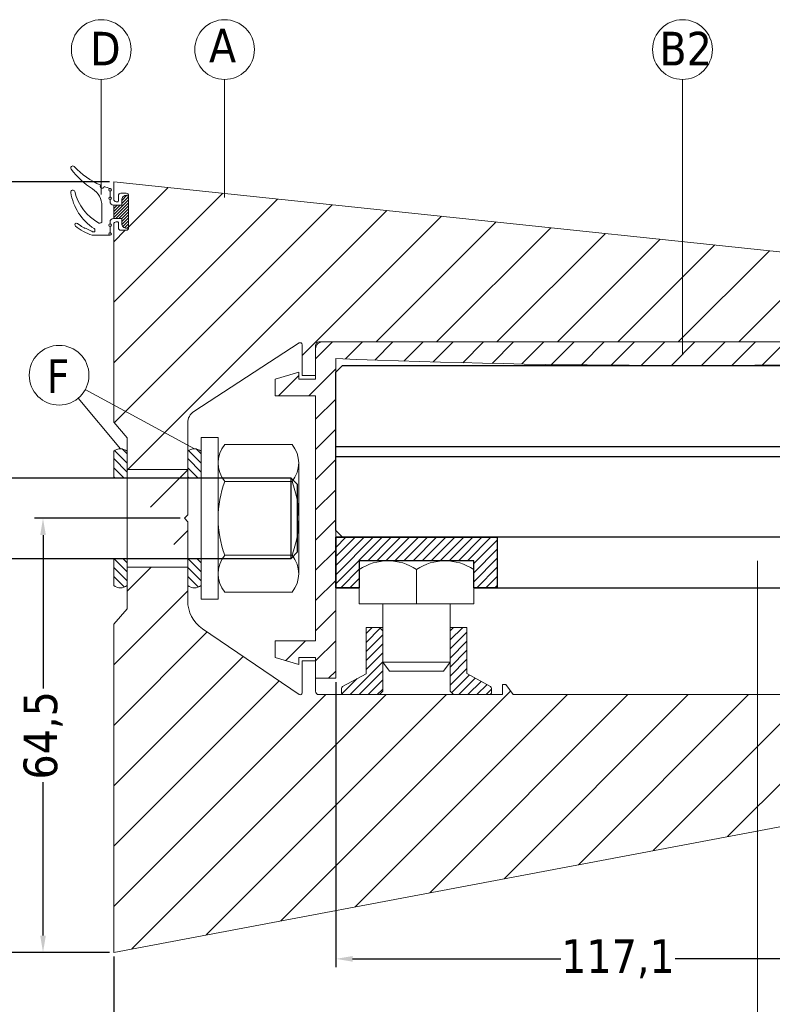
# Model space of a CAD drawing. Header units: millimetres. Extents: x 582 to 4940, y -30 to 2368.
# Tile 13 of 20: x 1356 to 1468, y 97 to 244. Entities that reach past the tile are written whole.
import ezdxf

# ---------------------------------------------------------------- set-up
doc = ezdxf.new("R2010")
doc.units = ezdxf.units.MM
doc.layers.get('0').update_dxf_attribs({"lineweight": 13})
for name, color, linetype, lineweight in [('DADO FLANGIATO M10', 33, 'Continuous', 9), ('FISSAGGIO M12', 213, 'Continuous', 9), ('GUARNIZIONI', 7, 'Continuous', 9), ('INDICATORI', 7, 'Continuous', 5), ('PENSILINA MAXI', 8, 'Continuous', 9), ('PLASTICA L GRANDE MAXI', 234, 'Continuous', 9), ('Quote', 5, 'Continuous', 9), ('VITE M10X10', 183, 'Continuous', 9)]:
    doc.layers.add(name, color=color, linetype=linetype, lineweight=lineweight)
doc.layers.add('PLASTICA REGISTRO TRIANGOLARE MAXI', color=87, linetype='Continuous')
doc.layers.add('VETRO', color=140, linetype='Continuous')
doc.styles.get("Standard").update_dxf_attribs({"font": 'TAHOMA.TTF'})
doc.styles.add('STANDARD-Tahoma', font='TAHOMA.TTF')
doc.dimstyles.new('Annotativa millimetri', dxfattribs={"dimscale": 0, "dimtxt": 5, "dimasz": 2.5, "dimexe": 1.25, "dimexo": 0.625, "dimtad": 1, "dimtoh": 1, "dimdec": 1, "dimtxsty": 'Standard', "dimcen": 2.5, "dimclrd": 256, "dimclre": 256, "dimclrt": 7, "dimadec": 0, "dimazin": 0, "dimtfac": 1, "dimtdec": 1, "dimtmove": 0, "dimatfit": 3, "dimfxl": 1, "dimarcsym": 0})

# ---------------------------------------------------------------- blocks, each defined once
blk = doc.blocks.new('*D17')
at = {"layer": 'Defpoints', "color": 0}
for p in [(1520.14, 133.52), (1370.02, 104.93), (1520.14, 92.58)]:
    blk.add_point(p, dxfattribs=at)
at = {"layer": 'Quote', "lineweight": -2}
for p, q in [((1520.14, 132.89), (1520.14, 91.33)), ((1370.02, 104.31), (1370.02, 91.33)), ((1372.52, 92.58), (1436.57, 92.58)), ((1517.64, 92.58), (1453.6, 92.58))]:
    blk.add_line(p, q, dxfattribs=at)
at = {"layer": 'Quote'}
for points in [[(1372.52, 93), (1372.52, 92.16), (1370.02, 92.58)], [(1517.64, 92.16), (1517.64, 93), (1520.14, 92.58)]]:
    blk.add_solid(points, dxfattribs=at)
at = {"layer": 'Quote', "color": 7, "insert": (1445.08, 92.58), "char_height": 5, "attachment_point": 5}
blk.add_mtext('150,1', dxfattribs=at)
blk = doc.blocks.new('*D18')
at = {"layer": 'Defpoints', "color": 0}
for p in [(1403.02, 145.68), (1520.14, 133.52), (1403.02, 103.97)]:
    blk.add_point(p, dxfattribs=at)
at = {"layer": 'Quote', "lineweight": -2}
for p, q in [((1403.02, 145.06), (1403.02, 102.72)), ((1520.14, 132.89), (1520.14, 102.72)), ((1405.52, 103.97), (1436.45, 103.97)), ((1517.64, 103.97), (1453.48, 103.97))]:
    blk.add_line(p, q, dxfattribs=at)
at = {"layer": 'Quote'}
for points in [[(1405.52, 104.38), (1405.52, 103.55), (1403.02, 103.97)], [(1517.64, 103.55), (1517.64, 104.38), (1520.14, 103.97)]]:
    blk.add_solid(points, dxfattribs=at)
at = {"layer": 'Quote', "color": 7, "insert": (1444.97, 103.97), "char_height": 5, "attachment_point": 5}
blk.add_mtext('117,1', dxfattribs=at)
blk = doc.blocks.new('*D20')
at = {"layer": 'Defpoints', "color": 0}
for p in [(1359.51, 169.43), (1380.52, 169.43), (1370.02, 104.93)]:
    blk.add_point(p, dxfattribs=at)
at = {"layer": 'Quote', "lineweight": -2}
for p, q in [((1379.9, 169.43), (1358.26, 169.43)), ((1359.51, 166.93), (1359.51, 144.16)), ((1359.51, 107.43), (1359.51, 130.21)), ((1369.4, 104.93), (1358.26, 104.93))]:
    blk.add_line(p, q, dxfattribs=at)
at = {"layer": 'Quote'}
for points in [[(1359.93, 166.93), (1359.09, 166.93), (1359.51, 169.43)], [(1359.09, 107.43), (1359.93, 107.43), (1359.51, 104.93)]]:
    blk.add_solid(points, dxfattribs=at)
at = {"layer": 'Quote', "color": 7, "insert": (1359.51, 137.18), "char_height": 5, "attachment_point": 5, "rotation": 90}
blk.add_mtext('64,5', dxfattribs=at)
blk = doc.blocks.new('*D41')
at = {"layer": 'Defpoints', "color": 0}
for p in [(1370.02, 219.43), (1347.92, 104.93), (1370.02, 104.93)]:
    blk.add_point(p, dxfattribs=at)
at = {"layer": 'Quote', "lineweight": -2}
for p, q in [((1369.4, 219.43), (1346.67, 219.43)), ((1347.92, 216.93), (1347.92, 145.98)), ((1347.92, 107.43), (1347.92, 128.75)), ((1369.4, 104.93), (1346.67, 104.93))]:
    blk.add_line(p, q, dxfattribs=at)
at = {"layer": 'Quote'}
for points in [[(1348.34, 216.93), (1347.51, 216.93), (1347.92, 219.43)], [(1347.51, 107.43), (1348.34, 107.43), (1347.92, 104.93)]]:
    blk.add_solid(points, dxfattribs=at)
at = {"layer": 'Quote', "color": 7, "insert": (1347.92, 137.37), "char_height": 5, "attachment_point": 5, "rotation": 90}
blk.add_mtext('114,5', dxfattribs=at)

msp = doc.modelspace()

# ---------------------------------------------------------------- hatches: boundary and pattern name
h = msp.add_hatch()
h.set_pattern_fill('ANSI31', color=256, scale=2, style=0)
h.set_pattern_definition([(45, (1030.645, -532.976), (-4.49013, 4.49013), [])])
edge = h.paths.add_edge_path()
edge.add_line((1372.02, 155.98), (1372.02, 162.18))
edge.add_line((1372.02, 181.4), (1372.02, 176.68))
edge.add_line((1381.02, 176.68), (1381.02, 183.62))
edge.add_arc((1383.02, 183.62), 2, 123.0879, 180, ccw=False)
edge.add_line((1381.93, 185.3), (1397.56, 195.48))
edge.add_arc((1397.72, 195.23), 0.3, 0, 123.0879, ccw=False)
edge.add_line((1398.02, 195.23), (1398.02, 190.63))
edge.add_line((1398.02, 190.63), (1400.02, 190.63))
edge.add_line((1400.02, 190.63), (1400.02, 195.13))
edge.add_arc((1400.52, 195.13), 0.5, 89.9999, 180, ccw=False)
edge.add_line((1400.52, 195.63), (1513.97, 195.63))
edge.add_arc((1513.97, 195.98), 0.35, 269.9999, 360)
edge.add_line((1514.32, 195.98), (1514.32, 196.23))
edge.add_arc((1514.22, 196.23), 0.1, 0, 90)
edge.add_line((1514.22, 196.33), (1513.42, 196.33))
edge.add_arc((1513.42, 196.68), 0.35, 180, 270, ccw=False)
edge.add_line((1513.07, 196.68), (1513.07, 197.48))
edge.add_arc((1513.42, 197.48), 0.35, 90, 180, ccw=False)
edge.add_line((1513.42, 197.83), (1518.22, 197.83))
edge.add_arc((1518.22, 197.48), 0.35, 0, 90, ccw=False)
edge.add_line((1518.57, 197.48), (1518.57, 196.68))
edge.add_arc((1518.22, 196.68), 0.35, 270, 360, ccw=False)
edge.add_line((1518.22, 196.33), (1517.42, 196.33))
edge.add_arc((1517.42, 196.23), 0.1, 90.0001, 179.9999)
edge.add_line((1517.32, 196.23), (1517.32, 195.98))
edge.add_arc((1517.67, 195.98), 0.35, 180, 270)
edge.add_line((1517.67, 195.63), (1519.43, 195.63))
edge.add_arc((1519.43, 196.13), 0.5, 270, 361)
edge.add_line((1519.93, 196.14), (1519.81, 202.81))
edge.add_arc((1518.81, 202.79), 1, 1, 84.3774)
edge.add_line((1518.91, 203.79), (1370.02, 219.43))
edge.add_line((1370.02, 219.43), (1370.02, 216.83))
edge.add_arc((1370.37, 216.83), 0.35, 180.0001, 269.9999)
edge.add_line((1370.37, 216.48), (1370.62, 216.48))
edge.add_arc((1370.62, 216.58), 0.1, 270, 360)
edge.add_line((1370.72, 216.58), (1370.72, 217.38))
edge.add_arc((1371.07, 217.38), 0.35, 90, 180, ccw=False)
edge.add_line((1371.07, 217.73), (1371.87, 217.73))
edge.add_arc((1371.87, 217.38), 0.35, 0, 90, ccw=False)
edge.add_line((1372.22, 217.38), (1372.22, 212.58))
edge.add_arc((1371.87, 212.58), 0.35, 270.0001, 359.9999, ccw=False)
edge.add_line((1371.87, 212.23), (1371.07, 212.23))
edge.add_arc((1371.07, 212.58), 0.35, 180.0001, 269.9999, ccw=False)
edge.add_line((1370.72, 212.58), (1370.72, 213.38))
edge.add_arc((1370.62, 213.38), 0.1, 0.0001, 89.9999)
edge.add_line((1370.62, 213.48), (1370.37, 213.48))
edge.add_arc((1370.37, 213.13), 0.35, 90.0001, 179.9999)
edge.add_line((1370.02, 213.13), (1370.02, 183.7))
edge.add_line((1370.02, 183.7), (1372.02, 181.4))
edge.add_line((1372.02, 155.98), (1370.02, 153.68))
edge.add_line((1370.02, 153.68), (1370.02, 104.93))
edge.add_line((1370.02, 104.93), (1504.47, 130.29))
edge.add_arc((1504.37, 130.78), 0.5, 280.6826, 360.0219)
edge.add_line((1504.87, 130.78), (1504.87, 132.41))
edge.add_arc((1505.17, 132.41), 0.3, 90.0543, 179.9457, ccw=False)
edge.add_line((1505.17, 132.71), (1509.67, 132.72))
edge.add_line((1509.67, 132.72), (1509.76, 132.71))
edge.add_line((1509.76, 132.71), (1510.38, 132.6))
edge.add_line((1510.38, 132.6), (1510.46, 132.6))
edge.add_line((1510.46, 132.6), (1511.47, 132.7))
edge.add_arc((1511.44, 133), 0.3, 275.7071, 360)
edge.add_line((1511.74, 133), (1511.74, 141.26))
edge.add_arc((1511.44, 141.26), 0.3, 0, 84.2929)
edge.add_line((1511.47, 141.55), (1510.46, 141.65))
edge.add_line((1510.46, 141.65), (1510.38, 141.65))
edge.add_line((1510.38, 141.65), (1509.78, 141.55))
edge.add_line((1509.78, 141.55), (1509.7, 141.54))
edge.add_line((1509.7, 141.54), (1505.17, 141.54))
edge.add_arc((1505.17, 141.84), 0.3, 180, 270, ccw=False)
edge.add_line((1504.87, 141.84), (1504.87, 143.15))
edge.add_line((1504.87, 143.15), (1504.82, 143.32))
edge.add_line((1504.82, 143.32), (1503.82, 144.73))
edge.add_line((1503.82, 144.73), (1503.32, 144.73))
edge.add_line((1503.32, 144.73), (1503.32, 143.23))
edge.add_line((1503.32, 143.23), (1478.32, 143.23))
edge.add_line((1478.32, 143.23), (1478.32, 144.73))
edge.add_line((1478.32, 144.73), (1477.82, 144.73))
edge.add_line((1477.82, 144.73), (1476.82, 143.23))
edge.add_line((1476.82, 143.23), (1429.38, 143.23))
edge.add_line((1429.38, 143.23), (1428.32, 144.73))
edge.add_line((1428.32, 144.73), (1427.82, 144.73))
edge.add_line((1427.82, 144.73), (1427.82, 143.23))
edge.add_line((1427.82, 143.23), (1400.52, 143.23))
edge.add_arc((1400.52, 143.73), 0.5, 180.0063, 270, ccw=False)
edge.add_line((1400.02, 143.73), (1400.02, 148.23))
edge.add_line((1400.02, 148.23), (1398.02, 148.23))
edge.add_line((1398.02, 148.23), (1398.02, 143.52))
edge.add_arc((1397.72, 143.52), 0.3, -124.2448, 0.0063, ccw=False)
edge.add_line((1397.56, 143.27), (1383.21, 153.03))
edge.add_arc((1386.02, 157.17), 5, 180, 235.7552, ccw=False)
edge.add_line((1381.02, 157.17), (1381.02, 162.18))
edge.add_line((1381.02, 176.68), (1372.02, 176.68))
edge.add_line((1381.02, 162.18), (1372.02, 162.18))
at = {"layer": 'DADO FLANGIATO M10'}
h = msp.add_hatch(dxfattribs=at)
h.set_pattern_fill('ANSI31', color=256, scale=0.3, style=0)
h.set_pattern_definition([(45, (1107.9939, -164.7027), (-0.6735192, 0.6735192), [])])
edge = h.paths.add_edge_path()
edge.add_line((1407.52, 146.34), (1404.02, 144.43))
edge.add_arc((1404.21, 144.15), 0.338, 124.8086, 180.7384)
edge.add_line((1403.87, 144.15), (1403.87, 143.56))
edge.add_arc((1404.19, 143.55), 0.318, 177.7104, 267.5151)
edge.add_line((1404.18, 143.23), (1409.52, 143.23))
edge.add_line((1409.52, 143.23), (1410.02, 143.73))
edge.add_line((1410.02, 143.73), (1410.02, 152.73))
edge.add_line((1410.02, 152.73), (1409.52, 153.23))
edge.add_line((1409.52, 153.23), (1407.52, 153.23))
edge.add_line((1407.52, 153.23), (1407.52, 146.34))
edge = h.paths.add_edge_path()
edge.add_line((1422.52, 146.35), (1422.52, 153.23))
edge.add_line((1422.52, 153.23), (1420.52, 153.23))
edge.add_line((1420.52, 153.23), (1420.02, 152.73))
edge.add_line((1420.02, 152.73), (1420.02, 143.73))
edge.add_line((1420.02, 143.73), (1420.52, 143.23))
edge.add_line((1420.52, 143.23), (1425.87, 143.23))
edge.add_arc((1425.85, 143.55), 0.318, 272.4849, 362.2896)
edge.add_line((1426.17, 143.56), (1426.17, 144.15))
edge.add_arc((1425.83, 144.15), 0.338, 359.2614, 415.1915)
edge.add_line((1426.03, 144.43), (1422.52, 146.35))
at = {"layer": 'GUARNIZIONI'}
h = msp.add_hatch(dxfattribs=at)
h.set_pattern_fill('ANSI31', color=256, scale=0.1, angle=180, style=0, pattern_type=2)
h.set_pattern_definition([(225, (1417.5555, 334.84402), (-0.2245064, 0.2245064), [])])
h.paths.add_polyline_path([(1370.02, 213.98), (1370.02, 215.98), (1371.22, 215.98), (1371.22, 216.73), (1371.22, 216.74), (1371.22, 216.76), (1371.23, 216.78), (1371.23, 216.79), (1371.23, 216.81), (1371.23, 216.82), (1371.23, 216.84), (1371.24, 216.86), (1371.24, 216.87), (1371.24, 216.89), (1371.25, 216.91), (1371.25, 216.92), (1371.26, 216.94), (1371.26, 216.95), (1371.27, 216.97), (1371.27, 216.99), (1371.28, 217), (1371.29, 217.02), (1371.29, 217.03), (1371.3, 217.05), (1371.31, 217.07), (1371.32, 217.08), (1371.33, 217.1), (1371.34, 217.11), (1371.35, 217.13), (1371.36, 217.14), (1371.37, 217.16), (1371.38, 217.17), (1371.39, 217.18), (1371.4, 217.2), (1371.42, 217.21), (1371.43, 217.22), (1371.44, 217.24), (1371.46, 217.25), (1371.47, 217.26), (1371.48, 217.27), (1371.5, 217.28), (1371.51, 217.29), (1371.53, 217.3), (1371.54, 217.31), (1371.56, 217.32), (1371.57, 217.33), (1371.59, 217.34), (1371.6, 217.35), (1371.62, 217.36), (1371.63, 217.37), (1371.65, 217.37), (1371.67, 217.38), (1371.68, 217.39), (1371.7, 217.39), (1371.71, 217.4), (1371.73, 217.4), (1371.75, 217.41), (1371.76, 217.41), (1371.78, 217.41), (1371.8, 217.42), (1371.81, 217.42), (1371.83, 217.42), (1371.84, 217.42), (1371.86, 217.43), (1371.88, 217.43), (1371.89, 217.43), (1371.91, 217.43), (1371.92, 217.43), (1371.93, 217.43), (1371.94, 217.43), (1371.94, 217.43), (1371.95, 217.43), (1371.96, 217.43), (1371.96, 217.43), (1371.97, 217.43), (1371.98, 217.42), (1371.99, 217.42), (1371.99, 217.42), (1372, 217.42), (1372.01, 217.42), (1372.01, 217.42), (1372.02, 217.41), (1372.03, 217.41), (1372.03, 217.41), (1372.04, 217.41), (1372.05, 217.4), (1372.05, 217.4), (1372.06, 217.4), (1372.07, 217.39), (1372.07, 217.39), (1372.08, 217.38), (1372.09, 217.38), (1372.09, 217.38), (1372.1, 217.37), (1372.11, 217.37), (1372.11, 217.36), (1372.12, 217.36), (1372.12, 217.35), (1372.13, 217.35), (1372.14, 217.34), (1372.14, 217.34), (1372.15, 217.33), (1372.15, 217.32), (1372.16, 217.32), (1372.16, 217.31), (1372.17, 217.31), (1372.17, 217.3), (1372.17, 217.29), (1372.18, 217.29), (1372.18, 217.28), (1372.19, 217.27), (1372.19, 217.27), (1372.19, 217.26), (1372.2, 217.25), (1372.2, 217.25), (1372.2, 217.24), (1372.21, 217.23), (1372.21, 217.23), (1372.21, 217.22), (1372.21, 217.21), (1372.21, 217.2), (1372.22, 217.2), (1372.22, 217.19), (1372.22, 217.18), (1372.22, 217.18), (1372.22, 217.17), (1372.22, 217.16), (1372.22, 217.16), (1372.22, 217.15), (1372.22, 217.14), (1372.22, 217.14), (1372.22, 217.13), (1372.22, 212.83), (1372.22, 212.82), (1372.22, 212.82), (1372.22, 212.81), (1372.22, 212.8), (1372.22, 212.8), (1372.22, 212.79), (1372.22, 212.78), (1372.22, 212.77), (1372.22, 212.77), (1372.22, 212.76), (1372.21, 212.75), (1372.21, 212.75), (1372.21, 212.74), (1372.21, 212.73), (1372.21, 212.73), (1372.2, 212.72), (1372.2, 212.71), (1372.2, 212.7), (1372.19, 212.7), (1372.19, 212.69), (1372.19, 212.68), (1372.18, 212.68), (1372.18, 212.67), (1372.17, 212.66), (1372.17, 212.66), (1372.17, 212.65), (1372.16, 212.65), (1372.16, 212.64), (1372.15, 212.63), (1372.15, 212.63), (1372.14, 212.62), (1372.14, 212.62), (1372.13, 212.61), (1372.12, 212.61), (1372.12, 212.6), (1372.11, 212.6), (1372.11, 212.59), (1372.1, 212.59), (1372.09, 212.58), (1372.09, 212.58), (1372.08, 212.57), (1372.07, 212.57), (1372.07, 212.57), (1372.06, 212.56), (1372.05, 212.56), (1372.05, 212.56), (1372.04, 212.55), (1372.03, 212.55), (1372.03, 212.55), (1372.02, 212.55), (1372.01, 212.54), (1372.01, 212.54), (1372, 212.54), (1371.99, 212.54), (1371.99, 212.54), (1371.98, 212.53), (1371.97, 212.53), (1371.96, 212.53), (1371.96, 212.53), (1371.95, 212.53), (1371.94, 212.53), (1371.94, 212.53), (1371.93, 212.53), (1371.92, 212.53), (1371.91, 212.53), (1371.89, 212.53), (1371.88, 212.53), (1371.86, 212.53), (1371.84, 212.53), (1371.83, 212.54), (1371.81, 212.54), (1371.8, 212.54), (1371.78, 212.54), (1371.76, 212.55), (1371.75, 212.55), (1371.73, 212.56), (1371.71, 212.56), (1371.7, 212.57), (1371.68, 212.57), (1371.67, 212.58), (1371.65, 212.58), (1371.63, 212.59), (1371.62, 212.6), (1371.6, 212.61), (1371.59, 212.62), (1371.57, 212.62), (1371.56, 212.63), (1371.54, 212.64), (1371.53, 212.65), (1371.51, 212.66), (1371.5, 212.67), (1371.48, 212.69), (1371.47, 212.7), (1371.46, 212.71), (1371.44, 212.72), (1371.43, 212.73), (1371.42, 212.75), (1371.4, 212.76), (1371.39, 212.77), (1371.38, 212.79), (1371.37, 212.8), (1371.36, 212.82), (1371.35, 212.83), (1371.34, 212.85), (1371.33, 212.86), (1371.32, 212.88), (1371.31, 212.89), (1371.3, 212.91), (1371.29, 212.92), (1371.29, 212.94), (1371.28, 212.96), (1371.27, 212.97), (1371.27, 212.99), (1371.26, 213), (1371.26, 213.02), (1371.25, 213.04), (1371.25, 213.05), (1371.24, 213.07), (1371.24, 213.09), (1371.24, 213.1), (1371.23, 213.12), (1371.23, 213.13), (1371.23, 213.15), (1371.23, 213.17), (1371.23, 213.18), (1371.22, 213.2), (1371.22, 213.21), (1371.22, 213.23), (1371.22, 213.98)], flags=0)
h = msp.add_hatch(dxfattribs=at)
h.set_pattern_fill('ANSI31', color=256, scale=0.3, angle=270, style=0)
h.set_pattern_definition([(315, (649.654, 262.8575), (0.6735192, 0.6735192), [])])
h.paths.add_polyline_path([(1370.02, 179.43, -0.327803), (1372.02, 179.43), (1372.02, 175.43), (1370.02, 175.43)])
h.paths.add_polyline_path([(1370.02, 163.43), (1372.02, 163.43), (1372.02, 159.43, -0.327803), (1370.02, 159.43)])
h = msp.add_hatch(dxfattribs=at)
h.set_pattern_fill('ANSI31', color=256, scale=0.3, angle=270, style=0)
h.set_pattern_definition([(315, (660.6543, 262.8575), (0.6735192, 0.6735192), [])])
h.paths.add_polyline_path([(1381.02, 179.43, -0.327803), (1383.02, 179.43), (1383.02, 175.43), (1381.02, 175.43)])
h.paths.add_polyline_path([(1381.02, 163.43), (1383.02, 163.43), (1383.02, 159.43, -0.327803), (1381.02, 159.43)])
at = {"layer": 'PLASTICA L GRANDE MAXI'}
h = msp.add_hatch(dxfattribs=at)
h.set_pattern_fill('ANSI31', color=256, style=0)
h.set_pattern_definition([(45, (985.4972, 627.2436), (-2.245064, 2.245064), [])])
edge = h.paths.add_edge_path()
edge.add_arc((1455.92, 1549.89), 1357.76, 267.76718, 271.97323)
edge.add_line((1502.67, 192.94), (1510.72, 192.94))
edge.add_line((1510.72, 192.94), (1510.72, 192.94))
edge.add_arc((1510.72, 193.24), 0.3, 270, 360)
edge.add_line((1511.02, 193.24), (1511.02, 193.24))
edge.add_line((1511.02, 193.24), (1511.02, 195.63))
edge.add_line((1511.02, 195.63), (1401.02, 195.63))
edge.add_arc((1401.02, 194.63), 1, 90, 180)
edge.add_line((1400.02, 194.63), (1400.02, 193.28))
edge.add_line((1400.02, 193.28), (1400.02, 190.13))
edge.add_line((1400.02, 190.13), (1397.52, 190.13))
edge.add_line((1397.52, 190.13), (1397.52, 191.13))
edge.add_line((1397.52, 191.13), (1394.02, 190.13))
edge.add_line((1394.02, 190.13), (1394.02, 187.63))
edge.add_line((1394.02, 187.63), (1400.02, 187.63))
edge.add_line((1400.02, 187.63), (1400.02, 151.23))
edge.add_line((1400.02, 151.23), (1394.02, 151.23))
edge.add_line((1394.02, 151.23), (1394.02, 148.73))
edge.add_line((1394.02, 148.73), (1397.52, 147.73))
edge.add_line((1397.52, 147.73), (1397.52, 148.73))
edge.add_line((1397.52, 148.73), (1400.02, 148.73))
edge.add_line((1400.02, 148.73), (1400.02, 145.68))
edge.add_line((1400.02, 145.68), (1403.02, 145.68))
edge.add_line((1403.02, 145.68), (1403.02, 193.16))
at = {"layer": 'PLASTICA REGISTRO TRIANGOLARE MAXI'}
h = msp.add_hatch(dxfattribs=at)
h.set_pattern_fill('ANSI31', color=256, scale=0.3, style=0)
h.paths.add_polyline_path([(1406.52, 159.11), (1403.02, 159.11), (1403.02, 166.61), (1427.02, 166.61), (1427.02, 159.11), (1423.52, 159.11), (1423.52, 163.11), (1406.52, 163.11)])

# ---------------------------------------------------------------- linework, layer by layer
for p, q in [((1368.16, 234.64), (1368.16, 217.57)), ((1386.5, 234.64), (1386.5, 217.11)), ((1454.55, 234.64), (1454.55, 193.8)), ((1371.02, 179.76), (1364.75, 187.28)), ((1365.8, 188.57), (1382.02, 179.76)), ((1465.7, 80.69), (1465.7, 163.09))]:
    msp.add_line(p, q)
at = {"layer": 'DADO FLANGIATO M10'}
for p, q in [((1409.52, 153.23), (1410.02, 153.23)), ((1420.52, 153.23), (1420.02, 153.23)), ((1420.52, 143.23), (1409.52, 143.23))]:
    msp.add_line(p, q, dxfattribs=at)
for points in [[(1407.52, 146.34), (1404.02, 144.43, 0.249003), (1403.87, 144.15), (1403.87, 143.56, 0.413215), (1404.18, 143.23), (1409.52, 143.23), (1410.02, 143.73), (1410.02, 152.73), (1409.52, 153.23), (1407.52, 153.23)], [(1422.52, 146.35), (1422.52, 153.23), (1420.52, 153.23), (1420.02, 152.73), (1420.02, 143.73), (1420.52, 143.23), (1425.87, 143.23, 0.413216), (1426.17, 143.56), (1426.17, 144.15, 0.249004), (1426.03, 144.43)]]:
    msp.add_lwpolyline(points, format="xyb", close=True, dxfattribs=at)
at = {"layer": 'FISSAGGIO M12'}
for p, q in [((1396.52, 180.4), (1386.52, 180.4)), ((1385.52, 177.66), (1385.52, 161.2)), ((1397.52, 161.2), (1397.52, 177.66)), ((1386.52, 174.92), (1396.52, 174.92)), ((1386.52, 163.95), (1396.52, 163.95)), ((1386.52, 158.46), (1396.52, 158.46))]:
    msp.add_line(p, q, dxfattribs=at)
at = {"layer": 'FISSAGGIO M12', "elevation": -407.66}
msp.add_lwpolyline([(1383.02, 181.43), (1385.52, 181.43), (1385.52, 157.43), (1383.02, 157.43)], close=True, dxfattribs=at)
at = {"layer": 'FISSAGGIO M12', "linetype": 'ByBlock', "lineweight": -2, "elevation": -407.66}
for points in [[(1258.32, 175.43), (1396.32, 175.43)], [(1396.32, 163.43), (1258.32, 163.43)]]:
    msp.add_lwpolyline(points, dxfattribs=at)
at = {"layer": 'FISSAGGIO M12', "linetype": 'ByBlock', "lineweight": -2}
msp.add_lwpolyline([(1397.32, 174.43), (1396.32, 175.43), (1396.32, 163.43), (1397.32, 164.43)], close=True, dxfattribs=at)
at = {"layer": 'FISSAGGIO M12'}
for centre, radius, start, end in [((1389.78, 177.66, -407.66), 4.26, 139.932, 220.068), ((1393.26, 177.66, -407.66), 4.26, 319.932, 40.068), ((1401.07, 169.43, -407.66), 15.54, 159.3345, 200.6655), ((1381.98, 169.43, -407.66), 15.54, 339.3345, 20.6655), ((1389.78, 161.2, -407.66), 4.26, 139.932, 220.068), ((1393.26, 161.2, -407.66), 4.26, 319.932, 40.068)]:
    msp.add_arc(centre, radius, start, end, dxfattribs=at)
at = {"layer": 'GUARNIZIONI', "elevation": -407.66}
for points in [[(1369.52, 218.43, -0.019793), (1368.62, 218.73, -1.249428), (1368.08, 218.95, -0.100892), (1364.14, 221.69, 0.948964), (1363.69, 221.3, 0.086545), (1366.88, 218.37, -0.25605), (1368.27, 215.85), (1368.27, 215.85), (1368.27, 213.58, -0.570725), (1367.82, 213.31, -0.207461), (1364.22, 217.97, 0.957196), (1363.63, 217.85, 0.209102), (1367.11, 212.47, -0.251604), (1367.22, 212.26), (1367.22, 212.08, -0.40996), (1367.12, 211.98), (1367.12, 211.98), (1366.92, 211.98), (1366.92, 211.98, -0.255513), (1366.84, 212.03, 0.161143), (1366.72, 212.12), (1366.62, 212.16), (1366.51, 212.2), (1366.41, 212.24), (1366.3, 212.29), (1366.2, 212.33), (1366.1, 212.38), (1366, 212.42), (1365.9, 212.47), (1365.8, 212.52), (1365.7, 212.56), (1365.61, 212.61), (1365.52, 212.66), (1365.43, 212.71), (1365.34, 212.76), (1365.25, 212.81), (1365.17, 212.86), (1365.09, 212.92), (1365, 212.97), (1364.93, 213.02), (1364.85, 213.08), (1364.77, 213.13), (1364.7, 213.19), (1364.63, 213.24, 0.995684), (1364.32, 212.86, 0.095029), (1366.83, 211.49, 0.076834), (1366.92, 211.48), (1369.47, 211.48)], [(1369.47, 216.78), (1369.47, 216.48, 0.414214), (1369.97, 215.98), (1370.02, 215.98), (1370.02, 213.98), (1369.97, 213.98, 0.414214), (1369.47, 213.48), (1369.47, 213.18)]]:
    msp.add_lwpolyline(points, format="xyb", dxfattribs=at)
for points in [[(1369.47, 218.04), (1369.47, 217.18)], [(1369.47, 212.78), (1369.47, 211.88)]]:
    msp.add_lwpolyline(points, dxfattribs=at)
at = {"layer": 'GUARNIZIONI', "linetype": 'Continuous', "elevation": -407.66}
msp.add_lwpolyline([(1371.92, 212.53, -0.414214), (1371.22, 213.23), (1371.22, 213.23), (1371.22, 213.98), (1370.02, 213.98), (1370.02, 215.98), (1371.22, 215.98), (1371.22, 216.73), (1371.22, 216.73, -0.414214), (1371.92, 217.43, -0.414213), (1372.22, 217.13), (1372.22, 212.83, -0.414214), (1371.92, 212.53)], format="xyb", dxfattribs=at)
at = {"layer": 'GUARNIZIONI', "color": 0, "elevation": -407.66}
for points in [[(1372.02, 179.43, 0.327803), (1370.02, 179.43), (1370.02, 175.43), (1372.02, 175.43), (1372.02, 179.43)], [(1383.02, 179.43, 0.327803), (1381.02, 179.43), (1381.02, 175.43), (1383.02, 175.43), (1383.02, 179.43)], [(1372.02, 159.43, -0.327803), (1370.02, 159.43), (1370.02, 163.43), (1372.02, 163.43), (1372.02, 159.43)], [(1383.02, 159.43, -0.327803), (1381.02, 159.43), (1381.02, 163.43), (1383.02, 163.43), (1383.02, 159.43)]]:
    msp.add_lwpolyline(points, format="xyb", dxfattribs=at)
at = {"layer": 'GUARNIZIONI'}
for centre in [(1369.47, 218.24, -407.66), (1369.47, 216.98, -407.66), (1369.47, 212.98, -407.66), (1369.47, 211.68, -407.66)]:
    msp.add_circle(centre, 0.2, dxfattribs=at)
at = {"layer": 'INDICATORI', "color": 0}
for centre in [(1368.16, 239.08), (1386.5, 239.08), (1454.55, 239.08), (1361.9, 190.69)]:
    msp.add_circle(centre, 4.44, dxfattribs=at)
at = {"layer": 'PENSILINA MAXI'}
for p, q in [((1372.02, 181.4, -815.33), (1372.02, 176.68, -407.66)), ((1381.02, 176.68, -407.66), (1372.02, 176.68, -407.66)), ((1381.02, 162.18, -407.66), (1372.02, 162.18, -407.66)), ((1372.02, 155.98, -815.33), (1372.02, 162.18, -407.66))]:
    msp.add_line(p, q, dxfattribs=at)
for points in [[(1518.91, 203.79), (1370.02, 219.43), (1370.02, 216.83, 0.414213), (1370.37, 216.48), (1370.62, 216.48, 0.414213), (1370.72, 216.58), (1370.72, 217.38, -0.414213), (1371.07, 217.73), (1371.87, 217.73, -0.414213), (1372.22, 217.38), (1372.22, 212.58, -0.414213), (1371.87, 212.23), (1371.07, 212.23, -0.414213), (1370.72, 212.58), (1370.72, 213.38, 0.414213), (1370.62, 213.48), (1370.37, 213.48, 0.414213), (1370.02, 213.13), (1370.02, 183.7), (1372.02, 181.4), (1372.02, 155.98), (1370.02, 153.68), (1370.02, 104.93), (1504.47, 130.29, 0.360709)], [(1518.91, 203.79), (1370.02, 219.43), (1370.02, 216.83, 0.414213), (1370.37, 216.48), (1370.62, 216.48, 0.414213), (1370.72, 216.58), (1370.72, 217.38, -0.414213), (1371.07, 217.73), (1371.87, 217.73, -0.414213), (1372.22, 217.38), (1372.22, 212.58, -0.414213), (1371.87, 212.23), (1371.07, 212.23, -0.414213), (1370.72, 212.58), (1370.72, 213.38, 0.414213), (1370.62, 213.48), (1370.37, 213.48, 0.414213), (1370.02, 213.13), (1370.02, 183.7), (1372.02, 181.4)], [(1476.82, 143.23), (1429.38, 143.23), (1428.32, 144.73), (1427.82, 144.73), (1427.82, 143.23), (1400.52, 143.23, -0.414181), (1400.02, 143.73), (1400.02, 148.23), (1398.02, 148.23), (1398.02, 143.52, -0.602353), (1397.56, 143.27), (1383.21, 153.03, -0.248194), (1381.02, 157.17), (1381.02, 168.93), (1380.52, 169.43), (1381.02, 169.93), (1381.02, 183.62, -0.253559), (1381.93, 185.3), (1397.56, 195.48, -0.595457), (1398.02, 195.23), (1398.02, 190.63), (1400.02, 190.63), (1400.02, 195.13, -0.414214), (1400.52, 195.63), (1513.97, 195.63, 0.414214)], [(1381.02, 176.68), (1381.02, 183.62, -0.253559), (1381.93, 185.3), (1397.56, 195.48, -0.595457), (1398.02, 195.23), (1398.02, 190.63), (1400.02, 190.63), (1400.02, 195.13, -0.414214), (1400.52, 195.63), (1513.97, 195.63, 0.414214)], [(1476.82, 143.23), (1429.38, 143.23), (1428.32, 144.73), (1427.82, 144.73), (1427.82, 143.23), (1400.52, 143.23, -0.414181), (1400.02, 143.73), (1400.02, 148.23), (1398.02, 148.23), (1398.02, 143.52, -0.602353), (1397.56, 143.27), (1383.21, 153.03, -0.248194), (1381.02, 157.17), (1381.02, 162.18), (1381.02, 162.18)], [(1372.02, 155.98), (1370.02, 153.68), (1370.02, 104.93), (1504.47, 130.29, 0.360709)]]:
    msp.add_lwpolyline(points, format="xyb", dxfattribs=at)
at = {"layer": 'PLASTICA L GRANDE MAXI', "elevation": -407.66}
for points in [[(1511.02, 195.63), (1401.02, 195.63, 0.414214), (1400.02, 194.63), (1400.02, 193.28), (1400.02, 190.13), (1397.52, 190.13), (1397.52, 191.13), (1394.02, 190.13), (1394.02, 187.63), (1400.02, 187.63), (1400.02, 151.23), (1394.02, 151.23), (1394.02, 148.73), (1397.52, 147.73), (1397.52, 148.73), (1400.02, 148.73), (1400.02, 145.68), (1403.02, 145.68), (1403.02, 193.16)], [(1403.02, 193.16, 0.018354), (1502.67, 192.94)]]:
    msp.add_lwpolyline(points, format="xyb", dxfattribs=at)
at = {"layer": 'PLASTICA REGISTRO TRIANGOLARE MAXI'}
msp.add_lwpolyline([(1406.52, 159.11), (1403.02, 159.11), (1403.02, 166.61), (1427.02, 166.61), (1427.02, 159.11), (1423.52, 159.11), (1423.52, 163.11), (1406.52, 163.11)], close=True, dxfattribs=at)
msp.add_lwpolyline([(1423.52, 159.11), (1504.52, 159.11), (1504.52, 166.61), (1403.02, 166.61), (1403.02, 159.11), (1406.52, 159.11)], dxfattribs=at)
at = {"layer": 'VETRO'}
for p, q in [((1403.02, 180.12), (1576.68, 180.12)), ((1403.02, 178.63), (1576.68, 178.63))]:
    msp.add_line(p, q, dxfattribs=at)
at = {"layer": 'VETRO', "elevation": -407.66}
msp.add_lwpolyline([(1576.68, 166.61), (1404.02, 166.61), (1403.02, 167.61), (1403.02, 191.13), (1404.02, 192.13), (1576.68, 192.13)], dxfattribs=at)
at = {"layer": 'VITE M10X10'}
for p, q in [((1415.02, 161.83), (1415.02, 156.71)), ((1410.02, 156.71), (1420.02, 156.71)), ((1410.02, 148.05), (1420.02, 148.05))]:
    msp.add_line(p, q, dxfattribs=at)
msp.add_lwpolyline([(1410.02, 148.05), (1411.02, 146.71), (1419.02, 146.71), (1420.02, 148.05), (1420.02, 156.71), (1423.52, 156.71), (1423.52, 163.11), (1406.52, 163.11), (1406.52, 156.71), (1410.02, 156.71)], close=True, dxfattribs=at)
for centre in [(1410.77, 155.41, -407.66), (1419.27, 155.41, -407.66)]:
    msp.add_arc(centre, 7.7, 56.5023, 123.4977, dxfattribs=at)

# ---------------------------------------------------------------- texts
at = {"layer": 'INDICATORI', "color": 0, "char_height": 5, "width": 4.1965, "style": 'STANDARD-Tahoma'}
for s, insert, attachment_point in [('D', (1366.5, 241.72), 1), ('A', (1384.18, 242.18), 1), ('B2', (1451.12, 241.72), 1), ('F', (1360.05, 188.06), 7)]:
    msp.add_mtext(s, dxfattribs=dict(at, insert=insert, attachment_point=attachment_point))

# ---------------------------------------------------------------- dimensions: what is measured, and where the dimension line sits
at = {"layer": 'Quote'}
dim = msp.add_linear_dim(base=(1347.92, 104.93), p1=(1370.02, 219.43), p2=(1370.02, 104.93), angle=90, dimstyle='Annotativa millimetri', override={"dimscale": 1, "dimtad": 0, "dimlfac": 1, "dimtxsty": 'Standard', "dimsah": 1, "dimtolj": 0}, dxfattribs=at)
dim.commit()
dim.dimension.update_dxf_attribs({"geometry": '*D41', "text_midpoint": (1347.92, 137.37), "dimtype": 160})
dim = msp.add_linear_dim(base=(1359.51, 169.43), p1=(1370.02, 104.93), p2=(1380.52, 169.43), angle=90, dimstyle='Annotativa millimetri', override={"dimscale": 1, "dimtad": 0, "dimlfac": 1, "dimtxsty": 'Standard', "dimsah": 1, "dimtolj": 0}, dxfattribs=at)
dim.commit()
dim.dimension.update_dxf_attribs({"geometry": '*D20', "text_midpoint": (1359.51, 137.18)})
dim = msp.add_linear_dim(base=(1403.02, 103.97), p1=(1520.14, 133.52), p2=(1403.02, 145.68, -407.66), dimstyle='Annotativa millimetri', override={"dimscale": 1, "dimtad": 0, "dimlfac": 1, "dimtxsty": 'Standard', "dimsah": 1, "dimtolj": 0}, dxfattribs=at)
dim.commit()
dim.dimension.update_dxf_attribs({"geometry": '*D18', "text_midpoint": (1444.97, 103.97), "dimtype": 160})
dim = msp.add_linear_dim(base=(1520.14, 92.58), p1=(1370.02, 104.93), p2=(1520.14, 133.52), dimstyle='Annotativa millimetri', override={"dimscale": 1, "dimtad": 0, "dimlfac": 1, "dimtxsty": 'Standard', "dimsah": 1, "dimtolj": 0}, dxfattribs=at)
dim.commit()
dim.dimension.update_dxf_attribs({"geometry": '*D17', "text_midpoint": (1445.08, 92.58)})

doc.saveas('drawing.dxf')
